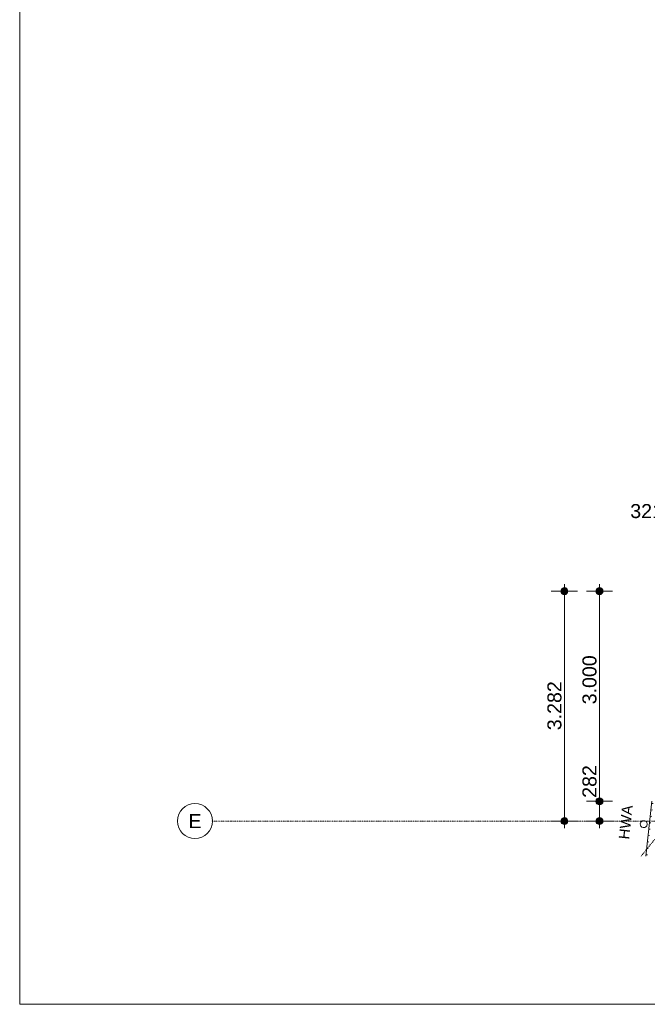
# Model space of a CAD drawing. Extents: x 0 to 46275, y 0 to 29700.
# Tile 1 of 18: x 500 to 9456, y 500 to 14553. Entities that reach past the tile are written whole.
import ezdxf
from ezdxf.xclip import XClip

# ---------------------------------------------------------------- set-up
doc = ezdxf.new("R2010")
doc.units = 0
doc.header["$MEASUREMENT"] = 0
doc.header["$XCLIPFRAME"] = 0
doc.linetypes.add('Streep-punt fijn', pattern=[625.500011, 313.000011, -156.25, 0, -156.25])
for name, color, linetype in [('ZZ 41 Buitenwandafwerking gevelhout', 7, 'Continuous'), ('ZZ 41 Buitenwandafwerking gevelhout Doorsnede-arcering', 7, 'Continuous'), ('ZZ 52 Hemelwaterafvoeren', 7, 'Continuous'), ('ZZ A Stramien', 7, 'Continuous'), ('ZZ Info_tekst Algemeen', 7, 'Continuous'), ('ZZZ Maatvoering Luifel', 7, 'Continuous'), ('ZZZ Maatvoering Luifel 2D arcering', 7, 'Continuous')]:
    doc.layers.add(name, color=color, linetype=linetype)
doc.styles.add('GENERATED_STYLE_1', font='arial.ttf')

# ---------------------------------------------------------------- blocks, each defined once
blk = doc.blocks.new('Drawing_2_2', base_point=(7691, -30053))
at = {"layer": 'ZZ 41 Buitenwandafwerking gevelhout Doorsnede-arcering', "linetype": 'Continuous', "lineweight": 0, "true_color": 0x000000}
h = blk.add_hatch(dxfattribs=at)
h.set_pattern_fill('310_Naaldhout__01__0002', color=18, style=0, pattern_type=2)
h.set_pattern_definition([(5.81525, (-14477.35, -19434.21), (-9.1189, 89.53684), [])])
h.paths.add_polyline_path([(9518, 3376), (9436, 2615), (9457, 2615), (9539, 3376)])
at = {"layer": 'ZZZ Maatvoering Luifel 2D arcering', "linetype": 'Continuous', "lineweight": 0, "true_color": 0x000000}
for points in [[(8234, 6428), (8225, 6411), (8223, 6392), (8229, 6373), (8242, 6358), (8259, 6349), (8278, 6347), (8297, 6353), (8312, 6365), (8321, 6382), (8323, 6402), (8317, 6420), (8305, 6435), (8288, 6445), (8268, 6446), (8249, 6441)], [(8734, 6428), (8725, 6411), (8723, 6392), (8729, 6373), (8742, 6358), (8759, 6349), (8778, 6347), (8797, 6353), (8812, 6365), (8821, 6382), (8823, 6402), (8817, 6420), (8805, 6435), (8788, 6445), (8768, 6446), (8749, 6441)], [(8734, 3428), (8725, 3411), (8723, 3392), (8729, 3373), (8742, 3358), (8759, 3349), (8778, 3347), (8797, 3353), (8812, 3365), (8821, 3382), (8823, 3402), (8817, 3420), (8805, 3435), (8788, 3445), (8768, 3446), (8749, 3441)], [(8234, 3146), (8225, 3129), (8223, 3110), (8229, 3091), (8242, 3076), (8259, 3067), (8278, 3065), (8297, 3071), (8312, 3083), (8321, 3100), (8323, 3120), (8317, 3138), (8305, 3153), (8288, 3163), (8268, 3164), (8249, 3159)], [(8734, 3146), (8725, 3129), (8723, 3110), (8729, 3091), (8742, 3076), (8759, 3067), (8778, 3065), (8797, 3071), (8812, 3083), (8821, 3100), (8823, 3120), (8817, 3138), (8805, 3153), (8788, 3163), (8768, 3164), (8749, 3159)]]:
    blk.add_hatch(color=18, dxfattribs=at).paths.add_polyline_path(points)
at = {"layer": 'ZZ 41 Buitenwandafwerking gevelhout', "color": 2, "linetype": 'Continuous', "lineweight": 0, "ltscale": 0.04, "flags": 128}
blk.add_lwpolyline([(9520, 3397), (9436, 2615)], dxfattribs=at)
at = {"layer": 'ZZ 52 Hemelwaterafvoeren', "color": 1, "linetype": 'Continuous', "lineweight": 0, "ltscale": 0.04, "flags": 128}
blk.add_lwpolyline([(9454, 3066, 1), (9355, 3077, 1)], format="xyb", close=True, dxfattribs=at)
at = {"layer": 'ZZ A Stramien', "color": 1, "linetype": 'Streep-punt fijn', "lineweight": 0, "ltscale": 0.04}
for p, q in [((9366, 2615), (18366, 13656)), ((3250, 3115), (31444, 3115))]:
    blk.add_line(p, q, dxfattribs=at)
at = {"layer": 'ZZ A Stramien', "color": 1, "linetype": 'Continuous', "lineweight": 0, "ltscale": 0.04}
blk.add_circle((3000, 3115), 250, dxfattribs=at)
at = {"layer": 'ZZ A Stramien', "color": 1, "linetype": 'Streep-punt fijn', "lineweight": 0, "ltscale": 0.04}
blk.add_point((3250, 3115), dxfattribs=at)
blk.add_point((3250, 3115), dxfattribs=at)
blk.add_point((3250, 3115), dxfattribs=at)
at = {"layer": 'ZZZ Maatvoering Luifel', "color": 10, "linetype": 'Continuous', "lineweight": 0, "ltscale": 0.04}
for p, q in [((8273, 6497), (8273, 6447)), ((8773, 6497), (8773, 6447)), ((8086, 6397), (8223, 6397)), ((8273, 6347), (8273, 3165)), ((8323, 6397), (8461, 6397)), ((8586, 6397), (8723, 6397)), ((8773, 6347), (8773, 3447)), ((8823, 6397), (8961, 6397)), ((8586, 3397), (8723, 3397)), ((8823, 3397), (8961, 3397)), ((8773, 3347), (8773, 3165)), ((8086, 3115), (8223, 3115)), ((8323, 3115), (8461, 3115)), ((8586, 3115), (8723, 3115)), ((8823, 3115), (8961, 3115)), ((8273, 3065), (8273, 3015)), ((8773, 3065), (8773, 3015))]:
    blk.add_line(p, q, dxfattribs=at)
for centre in [(8273, 6397), (8773, 6397), (8773, 3397), (8273, 3115), (8773, 3115)]:
    blk.add_circle(centre, 50, dxfattribs=at)
at = {"layer": 'ZZ A Stramien', "color": 10, "linetype": 'Continuous', "lineweight": 0, "insert": (2909, 3215), "char_height": 200, "attachment_point": 1, "style": 'GENERATED_STYLE_1'}
blk.add_mtext('\\A1;{\\pql;\\pt0;\\fArial|b0|i0|c0|p0;\\W1.000000;E}', dxfattribs=at)
at = {"layer": 'ZZ Info_tekst Algemeen', "color": 10, "linetype": 'Continuous', "lineweight": 0, "insert": (9147, 3099), "char_height": 150, "attachment_point": 5, "rotation": 83.8867, "style": 'GENERATED_STYLE_1'}
blk.add_mtext('\\A1;{\\pqc;\\fArial|b0|i0|c0|p0;\\W1.000000;HWA}', dxfattribs=at)
at = {"layer": 'ZZZ Maatvoering Luifel', "color": 10, "linetype": 'Continuous', "lineweight": 0, "insert": (9213, 7437), "char_height": 200, "width": 457.63, "attachment_point": 7, "style": 'GENERATED_STYLE_1'}
blk.add_mtext('\\A1;{\\pql;\\fArial|b0|i0|c0|p0;\\W1.000000;321}', dxfattribs=at)
at = {"layer": 'ZZZ Maatvoering Luifel', "color": 10, "linetype": 'Continuous', "lineweight": 0, "char_height": 200, "attachment_point": 7, "rotation": 90, "style": 'GENERATED_STYLE_1'}
for s, insert, width in [('\\A1;{\\pql;\\fArial|b0|i0|c0|p0;\\W1.000000;3.000}', (8733, 4782), 686.38), ('\\A1;{\\pql;\\fArial|b0|i0|c0|p0;\\W1.000000;3.282}', (8233, 4412), 686.38), ('\\A1;{\\pql;\\fArial|b0|i0|c0|p0;\\W1.000000;282}', (8733, 3447), 457.63)]:
    blk.add_mtext(s, dxfattribs=dict(at, insert=insert, width=width))

msp = doc.modelspace()

# ---------------------------------------------------------------- block references
at = {"color": 4, "linetype": 'Continuous', "lineweight": 0, "ltscale": 0.02}
ref = msp.add_blockref('Drawing_2_2', (7691, -30053), dxfattribs=at)
XClip(ref).set_block_clipping_path([(2500, 2614.6895347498), (32193.9037158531, 14350)])

# ---------------------------------------------------------------- next in the draw order: linework, layer by layer
at = {"color": 3, "linetype": 'Continuous', "lineweight": 0, "ltscale": 0.02, "flags": 128}
msp.add_lwpolyline([(500, 29200), (41550, 29200), (41550, 500), (500, 500)], close=True, dxfattribs=at)

doc.saveas('drawing.dxf')
